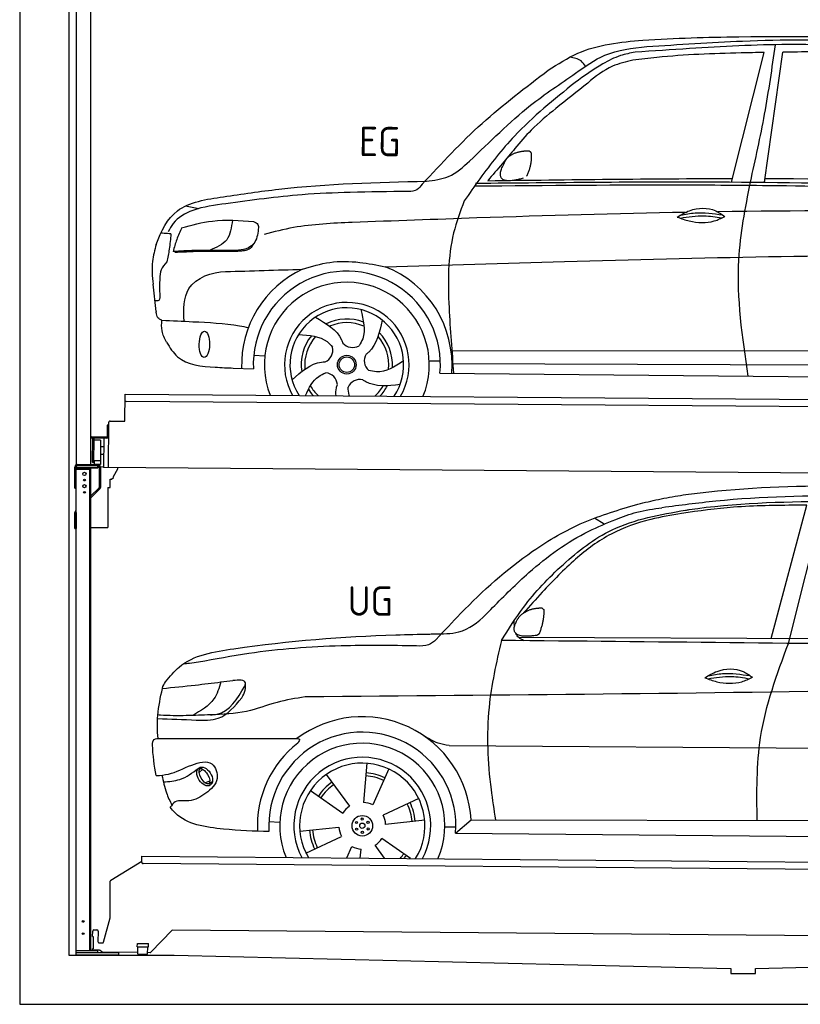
# Model space of a CAD drawing. Header units: millimetres. Extents: x -411 to 6777, y 0 to 6627.
# Tile 1 of 6: x 0 to 3183, y 0 to 4014. Entities that reach past the tile are written whole.
import ezdxf

# ---------------------------------------------------------------- set-up
doc = ezdxf.new("R2010")
doc.units = ezdxf.units.MM
for name, color, linetype, lineweight in [('AM_0', 7, 'Continuous', 50), ('car', 10, 'Continuous', 25), ('Gebäude', 7, 'Continuous', 25), ('Plattform', 7, 'Continuous', 25), ('Ständer hinten', 7, 'Continuous', 25)]:
    doc.layers.add(name, color=color, linetype=linetype, lineweight=lineweight)
doc.styles.get("Standard").update_dxf_attribs({"font": 'ISOCP.SHX'})

# ---------------------------------------------------------------- blocks, each defined once
blk = doc.blocks.new('Ständer_hinten_GT200')
at = {"layer": 'Ständer hinten'}
for p, q in [((225, 2104), (225, 2190)), ((230, 200), (230, 2190)), ((319, 2187), (230, 2187)), ((230, 2182), (290, 2182)), ((235, 2200), (319, 2200)), ((319, 2195), (235, 2195)), ((285, 2182), (285, 218)), ((290, 218), (290, 2187)), ((319, 2187), (319, 2195)), ((324, 2190), (324, 2107.2)), ((329, 2190), (328.9, 2107.1)), ((341.8, 2189.5), (329, 2190.6)), ((341.8, 2187.7), (341.8, 2189.5)), ((399.8, 2187.2), (341.8, 2187.7)), ((383, 2151.9), (399.7, 2182.7)), ((399.7, 2182.7), (399.8, 2187.2)), ((369, 2107), (369, 2140.5)), ((369, 2140.5), (374, 2140.5)), ((374, 2140.5), (382.9, 2147.4)), ((382.9, 2147.4), (383, 2147.8)), ((383, 2147.8), (383, 2151.9)), ((225, 2104), (230, 2104)), ((290, 2072.1), (322.5, 2103.6)), ((325.9, 2100), (290, 2065.2)), ((360, 2106.3), (369, 2107)), ((360, 2106.3), (360, 1944)), ((228.1, 2012.1), (230, 2014)), ((230, 2004.9), (225, 2004.9)), ((225, 1940), (225, 2004.9)), ((230, 2004.9), (230, 1940)), ((225, 1940), (230, 1940)), ((290, 1944), (360, 1944)), ((319, 218), (230, 218)), ((404, 210), (230, 210)), ((319, 210), (319, 218)), ((404, 200), (404, 210)), ((404, 200), (230, 200))]:
    blk.add_line(p, q, dxfattribs=at)
for centre, radius in [((264, 2162), 6.5), ((264, 2137), 3.7), ((264, 2112), 6.5), ((264, 2087), 3.7), ((258.6, 338), 3.7), ((258.6, 288), 3.7)]:
    blk.add_circle(centre, radius, dxfattribs=at)
for centre, radius, start, end in [((235, 2190), 10, 90, 180), ((235, 2190), 5, 90, 180), ((319, 2190), 10, 0.0086, 89.9915), ((319, 2190), 5, 0, 90), ((319, 2107.2), 5, 314.0428, 0), ((318.9, 2107.1), 10, 314.1186, 0), ((235, 2004.9), 10, 134.1186, 180)]:
    blk.add_arc(centre, radius, start, end, dxfattribs=at)
blk = doc.blocks.new('UG Plattfrom Gl550')
at = {"layer": 'Plattform'}
for p, q in [((498.2, 597.8), (498.3, 603.8)), ((498.3, 603.8), (5435.1, 560.7)), ((371.8, 506.3), (498.1, 583.5)), ((498.1, 578.8), (498.2, 597.8)), ((5429.8, 530.7), (503, 573.7)), ((368.7, 352.3), (369.4, 502.1)), ((342.2, 253.9), (368.7, 352.3)), ((297.4, 276.5), (297.6, 298.5)), ((302.6, 303.5), (314.6, 303.4)), ((319.6, 298.3), (319.2, 255.3)), ((621.4, 302.7), (535.3, 212)), ((5347, 261.5), (621.4, 302.7)), ((297.4, 276.5), (299.7, 276.5)), ((299.7, 276.5), (299.3, 225.5)), ((324.2, 250.3), (337.3, 250.2)), ((479.6, 234.9), (479.7, 247.9)), ((479.7, 247.9), (524.7, 247.5)), ((524.6, 234.5), (524.7, 247.5)), ((296.9, 220.5), (297, 225.5)), ((325.2, 220.3), (296.9, 220.5)), ((299.3, 225.5), (297, 225.5)), ((335.5, 213.3), (328.3, 219.2)), ((481.8, 210.9), (338.6, 212.2)), ((479.6, 234.9), (524.6, 234.5)), ((481.8, 204.9), (482.1, 234.9)), ((481.8, 204.9), (521.8, 204.6)), ((521.8, 204.6), (522.1, 234.6)), ((531.7, 210.5), (521.8, 210.6))]:
    blk.add_line(p, q, dxfattribs=at)
for centre, start, end in [((503.1, 578.7), 179.5, 269.5), ((374.4, 502.1), 121.4261, 179.5), ((302.6, 298.5), 89.5, 179.5), ((314.6, 298.4), 359.5, 89.5), ((324.2, 255.3), 179.5, 269.5), ((337.4, 255.2), 269.5, 344.9258), ((325.1, 215.3), 50.8402, 89.5), ((338.6, 217.2), 230.8402, 269.5), ((531.7, 215.5), 269.5, 316.4902)]:
    blk.add_arc(centre, 5, start, end, dxfattribs=at)
blk = doc.blocks.new('Palette EG Gl550')
at = {"layer": 'Plattform'}
for p, q in [((428.6, 2377), (429.5, 2487)), ((429.5, 2487), (5467.3, 2448)), ((5462.1, 2418), (434.2, 2457)), ((362.6, 2187.5), (363.6, 2372.5)), ((368.6, 2377.5), (428.6, 2377)), ((356.5, 2360.3), (356.1, 2314.3)), ((363.5, 2360.2), (356.5, 2360.3)), ((358.1, 2313.3), (358.5, 2360.3)), ((354.1, 2312.3), (292.8, 2312.8)), ((293.1, 2312.8), (293.1, 2307.8)), ((293.1, 2310.8), (355.1, 2310.3)), ((355.1, 2307.3), (293.1, 2307.8)), ((297.3, 2210.5), (298, 2304.5)), ((302, 2304.5), (301.3, 2210.5)), ((330, 2299.4), (329.3, 2215.2)), ((342.6, 2307.4), (341.7, 2187.7)), ((355.1, 2307.3), (355.1, 2310.3)), ((363.1, 2313.2), (358.1, 2313.3)), ((358.2, 2313.3), (363.1, 2313.2)), ((342.3, 2271.9), (329.8, 2272.3)), ((328.9, 2215), (303.9, 2215)), ((303.9, 2215), (303.9, 2200)), ((328.9, 2215), (303.9, 2215)), ((303.9, 2215), (303.9, 2200)), ((328.9, 2215), (328.9, 2200)), ((328.9, 2215), (328.9, 2200)), ((342.1, 2241.7), (329.5, 2241.8)), ((303.9, 2200), (328.9, 2200)), ((328.9, 2200), (303.9, 2200)), ((5465, 2148), (341.7, 2187.7))]:
    blk.add_line(p, q, dxfattribs=at)
for centre, radius, start, end in [((434.3, 2462), 5, 179.556, 269.556), ((368.6, 2372.5), 5, 89.556, 179.556), ((300, 2304.5), 2, 359.3444, 179.3444), ((302.4, 2300.4), 0.4, 179.3444, 271.7264), ((313.4, 1973.4), 326.8, 87.1681, 91.938), ((329.6, 2299.4), 0.4, 359.3444, 86.9565), ((354.1, 2314.3), 2.01, 269.7445, 359.3674), ((355.1, 2313.3), 3, 269.7663, 359.5554), ((355.1, 2313.3), 6, 269.556, 359.556), ((355.1, 2313.3), 6, 269.5566, 359.5553), ((299.3, 2210.5), 2, 179.3444, 359.3444), ((301.7, 2214.6), 0.4, 86.9623, 179.3444), ((302.7, 2223.3), 8.39, 263.3001, 278.0521), ((328.9, 2215.2), 0.4, 267.6536, 359.3444)]:
    blk.add_arc(centre, radius, start, end, dxfattribs=at)
blk = doc.blocks.new('Car_UG')
at = {"layer": 'car'}
for p, q in [((3049.2, 1522.4), (3188.4, 2067.2)), ((3119.4, 1502.8), (3258.9, 2083.2)), ((2363.9, 1981.2), (2323.3, 2005.3)), ((2018.2, 1516.7), (4071.9, 1528)), ((1686.7, 1072), (1687.1, 1072)), ((1740.1, 1072.2), (3746.7, 1078.5)), ((721.8, 952.1), (736.6, 966.1)), ((723.6, 965.3), (734.1, 974.7)), ((1405.7, 996.9), (1393.6, 837)), ((1495.1, 974.6), (1431.3, 827.5)), ((1240.8, 949.6), (1336.3, 820.8)), ((746.4, 910.7), (765.7, 918.1)), ((761.5, 906.9), (777, 916.6)), ((1176.9, 883.3), (1309.3, 793)), ((1618.4, 855.5), (1474, 786)), ((1643.8, 766.9), (1484.6, 748.6)), ((1770.2, 716.1), (1832.9, 770.4)), ((1832.9, 770.4), (3642.9, 784.6)), ((1008.4, 755), (1053.1, 753.1)), ((1135.4, 716.9), (1294.6, 735.3)), ((1726.3, 740.3), (1771.1, 740.7)), ((1160.8, 628.4), (1305.2, 697.9)), ((1588.1, 610.3), (1469.9, 690.9)), ((1770.2, 716.1), (3701, 717.8)), ((1327.7, 609.9), (1347.9, 656.3)), ((1382.8, 610), (1385.6, 646.8)), ((1482.1, 610.1), (1442.9, 663))]:
    blk.add_line(p, q, dxfattribs=at)
for centre, radius in [((1389.6, 741.9), 41.9), ((1388.8, 769.1), 4.46), ((1365.7, 754.9), 4.46), ((1366.4, 727.7), 4.46), ((1389.6, 741.9), 10.7), ((1412.8, 756.2), 4.46), ((1413.5, 729), 4.46), ((1390.3, 714.8), 4.46)]:
    blk.add_circle(centre, radius, dxfattribs=at)
for centre, radius, start, end in [((1389.8, 742.4), 443.9, 3.6233, 127.5084), ((1389.6, 741.9), 381.5, 356.1115, 184.141), ((1389.6, 741.9), 427.8, 128.5907, 183.5582), ((1389.6, 741.9), 336.7, 337.0019, 203.1531), ((1389.6, 741.9), 279.1, 331.8638, 208.2913), ((1389.6, 741.9), 255.4, 328.9743, 211.1808), ((1389.6, 741.9), 204, 65.3726, 86.5671), ((1389.6, 741.9), 216.3, 65.4485, 86.5251), ((1389.6, 741.9), 216.3, 125.4485, 146.5251), ((1389.6, 741.9), 204, 125.3726, 146.5671), ((1389.6, 741.9), 95.2, 124.034, 147.5844), ((1389.6, 741.9), 95.2, 64.034, 87.5844), ((1389.6, 741.9), 204, 5.3726, 26.5671), ((1389.6, 741.9), 216.3, 5.4485, 26.5251), ((1389.6, 741.9), 95.2, 4.034, 27.5844), ((1389.6, 741.9), 204, 185.3726, 206.5671), ((1389.6, 742), 95.2, 184.034, 207.5844), ((1389.6, 742), 216.3, 185.4485, 206.5251), ((1389.6, 741.9), 95.2, 304.034, 327.5844), ((1389.6, 741.9), 95.2, 244.034, 267.5844), ((1389.6, 741.9), 204, 319.7706, 326.5671), ((1389.6, 741.9), 216.3, 322.4984, 326.5251)]:
    blk.add_arc(centre, radius, start, end, dxfattribs=at)
for centre, major_axis, ratio in [((744.9, 936.4), (23.2, -35.3), 0.641217), ((743.6, 937), (-17.9, 30.2), 0.433194)]:
    blk.add_ellipse(centre, major_axis=major_axis, ratio=ratio, dxfattribs=at)
for points, knots in [([(2673.6, 2101.7), (2688.3, 2103.8), (2892.1, 2133.3), (3240, 2153.3), (3572.3, 2144.1), (3713.5, 2140.2)], [0, 0, 0, 0, 44.363443, 617.827051, 1041.677324, 1041.677324, 1041.677324, 1041.677324]), ([(2499.6, 2064), (2527.6, 2071.1), (2585.2, 2085.6), (2643.6, 2096.2), (2673.6, 2101.7)], [0, 0, 0, 0, 86.602296, 178.13615, 178.13615, 178.13615, 178.13615]), ([(4360.6, 1997.9), (4212.5, 2028.4), (3890.5, 2094.7), (3371.9, 2112.1), (2931.5, 2097.6), (2671.4, 2060.7), (2598.4, 2050.4)], [0, 0, 0, 0, 452.969864, 984.660554, 1551.463157, 1772.575196, 1772.575196, 1772.575196, 1772.575196]), ([(1683.6, 1504.3), (1716, 1540.2), (1835.2, 1672), (2026, 1846.8), (2274, 1995.2), (2424.9, 2041.2), (2499.6, 2064)], [0, 0, 0, 0, 145.246154, 533.109695, 771.486221, 1004.894321, 1004.894321, 1004.894321, 1004.894321]), ([(2410.1, 2001.1), (2438.7, 2012.2), (2499.5, 2035.7), (2564.1, 2045.3), (2598.4, 2050.4)], [0, 0, 0, 0, 91.476949, 195.154815, 195.154815, 195.154815, 195.154815]), ([(3188.4, 2067.2), (3174.9, 2066.9), (3075.5, 2064.8), (2904.7, 2061.4), (2749, 2038.7), (2678.4, 2028.4)], [666.326512, 666.326512, 666.326512, 666.326512, 706.624571, 964.215873, 1178.205668, 1178.205668, 1178.205668, 1178.205668]), ([(2694.7, 2041.5), (2699.6, 2042.3), (2889.8, 2073.3), (3138.1, 2082), (3380.2, 2085), (3434.7, 2085.7)], [0, 0, 0, 0, 14.958905, 578.066478, 741.647169, 741.647169, 741.647169, 741.647169]), ([(1948.9, 1503), (1977.4, 1549.1), (2047.5, 1662.6), (2194.7, 1820), (2405.9, 1988.6), (2591.2, 2022.5), (2694.7, 2041.5)], [0, 0, 0, 0, 162.281083, 399.433399, 644.903205, 954.973623, 954.973623, 954.973623, 954.973623]), ([(2678.4, 2028.4), (2636.4, 2020.6), (2538.1, 2002.3), (2386.2, 1948.2), (2241.1, 1837.7), (2130.6, 1720.8), (2063.6, 1644.3), (2038.6, 1615.8)], [0, 0, 0, 0, 128.205286, 300.044117, 477.787268, 668.958491, 782.608096, 782.608096, 782.608096, 782.608096]), ([(1912.1, 1636.5), (1959.9, 1685.6), (2076.7, 1805.6), (2245.6, 1931.2), (2373.5, 1985.5), (2410.1, 2001.1)], [0, 0, 0, 0, 205.645796, 502.611548, 621.944957, 621.944957, 621.944957, 621.944957]), ([(1657.5, 1526.1), (1663.4, 1526.4), (1702.6, 1528.5), (1788.4, 1525.3), (1864.5, 1585.3), (1903.1, 1626.8), (1912.1, 1636.5)], [0, 0, 0, 0, 17.864769, 117.886459, 248.863247, 288.815655, 288.815655, 288.815655, 288.815655]), ([(581, 1319.9), (598.5, 1341.9), (665.7, 1426.2), (1011.8, 1486.6), (1343.3, 1516.6), (1611.1, 1524.7), (1657.5, 1526.1)], [0, 0, 0, 0, 82.89181, 318.191673, 980.786507, 1119.82356, 1119.82356, 1119.82356, 1119.82356]), ([(2040.1, 1502.9), (2032.7, 1506.7), (2018.7, 1513.7), (2010.9, 1525.5), (2008.3, 1531.9)], [0, 0, 0, 0, 23.95332, 45.454919, 45.454919, 45.454919, 45.454919]), ([(1683.6, 1504.3), (1673.7, 1495.6), (1651, 1475.4), (1620.2, 1476.6), (1602.8, 1477.3)], [0, 0, 0, 0, 38.143453, 88.165274, 88.165274, 88.165274, 88.165274]), ([(1948.9, 1503), (1929.3, 1412.2), (1886.1, 1212.1), (1900, 963.5), (1925.5, 812.4), (1932.4, 771.2)], [0, 0, 0, 0, 277.646403, 612.029433, 737.577371, 737.577371, 737.577371, 737.577371]), ([(2999.2, 779.6), (2996.6, 893.4), (2990.8, 1141.6), (3074.2, 1376), (3119.4, 1502.8)], [0, 0, 0, 0, 338.772014, 738.643609, 738.643609, 738.643609, 738.643609]), ([(1602.8, 1477.3), (1500.3, 1477.6), (1272, 1478.3), (974.5, 1452.7), (783, 1414.7), (715, 1401.3)], [0, 0, 0, 0, 307.290604, 684.949059, 892.925798, 892.925798, 892.925798, 892.925798]), ([(715, 1401.3), (702.8, 1399.4), (682.4, 1396.2), (661.8, 1395), (653.6, 1394.5)], [0, 0, 0, 0, 36.94927, 61.79219, 61.79219, 61.79219, 61.79219]), ([(2780.2, 1359.4), (2796.1, 1369.2), (2842.3, 1397.6), (2920.7, 1401), (2961.8, 1371.5), (2973.8, 1362.9)], [0, 0, 0, 0, 56.386158, 162.852709, 206.792536, 206.792536, 206.792536, 206.792536]), ([(2791.9, 1355.2), (2824.2, 1360.6), (2880.8, 1370.1), (2937.3, 1361.2), (2961.4, 1356.9)], [0, 0, 0, 0, 73.878693, 129.282646, 129.282646, 129.282646, 129.282646]), ([(2793.8, 1367.6), (2813.3, 1371.6), (2869.7, 1382.1), (2927, 1374.8), (2964.4, 1369.6)], [7.57653, 7.57653, 7.57653, 7.57653, 52.544532, 137.659237, 137.659237, 137.659237, 137.659237]), ([(905, 1306), (906.1, 1310.7), (911.9, 1334), (880.5, 1330.9), (855.5, 1328.4)], [0, 0, 0, 0, 13.096912, 65.411115, 65.411115, 65.411115, 65.411115]), ([(4890.6, 1288.6), (4777.2, 1299.9), (4524.7, 1325.1), (4086.9, 1331.2), (2954.4, 1298.1), (1961.1, 1279.8), (1151.4, 1264.8)], [0, 0, 0, 0, 341.879851, 760.963773, 1312.001547, 3741.308129, 3741.308129, 3741.308129, 3741.308129]), ([(2780.2, 1359.4), (2796.2, 1353.4), (2844.4, 1336.4), (2915.2, 1334.3), (2959.9, 1356.1), (2973.8, 1362.9)], [5.208578, 5.208578, 5.208578, 5.208578, 44.198582, 121.455021, 156.55166, 156.55166, 156.55166, 156.55166]), ([(553.4, 1089.4), (549.9, 1120.8), (547.7, 1189.3), (561.5, 1256.9), (568.9, 1293.5)], [233.087768, 233.087768, 233.087768, 233.087768, 327.386109, 438.943239, 438.943239, 438.943239, 438.943239]), ([(568.9, 1293.5), (613.6, 1298.3), (693.2, 1306.7), (772.5, 1317.5), (807.3, 1322.2)], [0, 0, 0, 0, 134.722083, 240.148268, 240.148268, 240.148268, 240.148268]), ([(568.9, 1293.5), (569, 1293.9), (571, 1303.4), (576.1, 1311.8), (581, 1319.9)], [0, 0, 0, 0, 1.13726, 29.051294, 29.051294, 29.051294, 29.051294]), ([(807.3, 1322.2), (800.1, 1297.4), (782.2, 1236.2), (725.9, 1203.7), (692.4, 1184.4)], [0, 0, 0, 0, 75.006289, 185.501988, 185.501988, 185.501988, 185.501988]), ([(766.1, 1187.6), (775.3, 1188.3), (838.7, 1193.2), (874.5, 1254), (905, 1306)], [0, 0, 0, 0, 27.186628, 187.736759, 187.736759, 187.736759, 187.736759]), ([(893.3, 1258.9), (898.7, 1268.9), (909.3, 1288.1), (908.2, 1310.1), (907.7, 1320.6)], [0, 0, 0, 0, 33.373471, 64.521028, 64.521028, 64.521028, 64.521028]), ([(550.5, 1170.6), (602.3, 1169.1), (683.6, 1166.7), (816, 1163.2), (864.7, 1223.5), (893.3, 1258.9)], [0, 0, 0, 0, 158.046902, 247.919639, 375.430208, 375.430208, 375.430208, 375.430208]), ([(1151.4, 1264.8), (1112.9, 1258.3), (1031.9, 1244.5), (908.8, 1194.3), (815.8, 1189.9), (766.1, 1187.6)], [0, 0, 0, 0, 117.033337, 246.052945, 394.183881, 394.183881, 394.183881, 394.183881]), ([(766.1, 1187.6), (733.2, 1186.1), (665.1, 1182.9), (593.3, 1181.8), (554.8, 1185), (551.4, 1185.2)], [0, 0, 0, 0, 98.913306, 204.443634, 214.852043, 214.852043, 214.852043, 214.852043]), ([(530.6, 1062.9), (531.2, 1071), (532, 1081.5), (543.6, 1089.6), (549.7, 1089.5), (553.4, 1089.4)], [0, 0, 0, 0, 22.369619, 29.273836, 40.160281, 40.160281, 40.160281, 40.160281]), ([(553.4, 1089.4), (615.4, 1090), (826.6, 1091.9), (1037.8, 1093.8), (1119.5, 1094.5)], [24.694283, 24.694283, 24.694283, 24.694283, 210.588534, 658.29544, 658.29544, 658.29544, 658.29544]), ([(1119.5, 1094.5), (1123.9, 1094), (1135.3, 1092.6), (1127.5, 1082.5), (1122.8, 1076.3)], [0, 0, 0, 0, 10.752795, 27.576977, 27.576977, 27.576977, 27.576977]), ([(1740.1, 1072.2), (1724.8, 1074.7), (1686.2, 1081), (1652.7, 1101.6), (1632.5, 1114.1)], [0, 0, 0, 0, 45.939522, 116.435962, 116.435962, 116.435962, 116.435962]), ([(547.6, 937.7), (564.6, 939.3), (615.7, 944.2), (679.2, 981.7), (778.3, 1010.2), (809.5, 918), (771.3, 885.5), (750.3, 867.6)], [0, 0, 0, 0, 50.161126, 151.683964, 234.294042, 296.871295, 373.222701, 373.222701, 373.222701, 373.222701]), ([(576.5, 912.7), (599.7, 914.5), (652.2, 918.4), (694.4, 950.6), (718, 968.6)], [0, 0, 0, 0, 68.191309, 155.020743, 155.020743, 155.020743, 155.020743]), ([(570.5, 940.1), (575.7, 915.7), (584.8, 873.3), (604.1, 834.6), (612.3, 818.2)], [0, 0, 0, 0, 74.615031, 129.277415, 129.277415, 129.277415, 129.277415]), ([(750.3, 867.6), (729, 853), (691.8, 827.7), (629.6, 843), (612, 818.1), (605.8, 809.3)], [0, 0, 0, 0, 75.158891, 131.059011, 161.208919, 161.208919, 161.208919, 161.208919]), ([(1009.1, 714.4), (948.8, 715.2), (819.4, 718.6), (662.4, 741.7), (611.9, 801), (605.8, 809.3)], [46.114962, 46.114962, 46.114962, 46.114962, 230.839937, 438.448503, 469.89769, 469.89769, 469.89769, 469.89769])]:
    blk.add_open_spline(points, degree=3, knots=knots, dxfattribs=at)
for points, degree in [([(2012.7, 1587.1), (2028.9, 1617.5), (2071.5, 1632)], 2), ([(2071.5, 1632), (2100.1, 1638), (2113, 1636.9)], 2), ([(2103.7, 1532.7), (2124.6, 1585.9), (2121.6, 1630.8)], 2), ([(2113, 1636.9), (2119.1, 1630.9), (2121.6, 1630.8)], 2), ([(2001.9, 1560.2), (2001.1, 1568), (2000.7, 1576.3), (2000.3, 1584.5)], 3), ([(2090.2, 1524.9), (1968.2, 1505.1), (2012.7, 1587.1)], 2), ([(2090.2, 1524.9), (2096.2, 1526.7), (2103.7, 1532.7)], 2), ([(3811.9, 1502.7), (3190.9, 1502.8), (2569.9, 1502.9), (1948.9, 1503)], 3), ([(807.3, 1322.2), (823.4, 1324.3), (839.4, 1326.3), (855.5, 1328.4)], 3), ([(547.6, 937.7), (537.8, 978.4), (533.7, 1020.6), (530.6, 1062.9)], 3)]:
    blk.add_open_spline(points, degree=degree, dxfattribs=at)
blk = doc.blocks.new('Car_EG')
at = {"layer": 'car'}
for p, q in [((2876.3, 3374.3), (3004.9, 3903.2)), ((3010.3, 3374.3), (3081.8, 3904.9)), ((651.2, 3259.4), (705.8, 3249.4)), ((534.3, 2828.2), (520.9, 2939.3)), ((1741.3, 2679.3), (3606.5, 2690.6)), ((933.9, 2653.9), (978.9, 2651.1)), ((1649.5, 2636.5), (1694.6, 2636.2)), ((1742.5, 2625.9), (3600.6, 2633.6)), ((850.9, 2600.1), (932.6, 2597.9)), ((1693.8, 2586), (3651, 2582.3))]:
    blk.add_line(p, q, dxfattribs=at)
for radius in [38.2, 31.6]:
    blk.add_circle((1313.6, 2617.5), radius, dxfattribs=at)
for centre, radius, start, end in [((1313.6, 2617.4), 429, 355.78, 69.0419), ((1313.6, 2617.4), 429, 115.3257, 182.2892), ((1313.6, 2617.5), 381.5, 355.2633, 182.9357), ((1313.6, 2617.4), 336.4, 337.7896, 202.2104), ((1313.6, 2617.4), 254, 329.958, 210.042), ((1313.6, 2617.5), 231.9, 326.7412, 213.2588), ((1313.6, 2617.5), 186.2, 69.0353, 117.173), ((1313.6, 2617.5), 171.5, 66.3622, 114.5079), ((1313.6, 2617.5), 186.2, 141.0346, 189.1631), ((1313.6, 2617.5), 171.5, 138.3625, 186.4977), ((1313.6, 2617.5), 171.5, 354.349, 42.5022), ((1313.6, 2617.5), 186.2, 357.0232, 45.1683), ((1335.7, 2740.1), 52.3, 221.4441, 301.2029), ((1203.8, 2676.3), 52.3, 293.4441, 13.2029), ((1437.1, 2634.4), 52.3, 149.4441, 229.2029), ((1223.7, 2531.2), 52.3, 5.4441, 85.2029), ((1313.6, 2617.5), 171.5, 210.3494, 227.8612), ((1367.9, 2505.3), 52.3, 77.4441, 157.2029), ((1313.6, 2617.5), 171.5, 312.1388, 330.4884), ((1313.6, 2617.5), 186.2, 316.9275, 333.1555), ((1313.6, 2617.5), 186.2, 213.0221, 223.0725)]:
    blk.add_arc(centre, radius, start, end, dxfattribs=at)
blk.add_ellipse((732.2, 2696.1), major_axis=(-0.6, -53.8), ratio=0.38902, dxfattribs=at)
for points, knots in [([(2901.5, 3966.7), (3162.7, 3970.3), (3629.1, 3976.8), (4094, 3939.6), (4298.6, 3923.3)], [0, 0, 0, 0, 783.131876, 1398.451598, 1398.451598, 1398.451598, 1398.451598]), ([(2125.9, 3824.1), (2164.8, 3849.7), (2279.7, 3925.3), (2552.6, 3957.8), (2771.9, 3963.4), (2901.5, 3966.7)], [0, 0, 0, 0, 138.416977, 409.239574, 800.634472, 800.634472, 800.634472, 800.634472]), ([(3391.9, 3932.7), (3295.3, 3935.1), (3064.9, 3940.8), (2760.5, 3921.2), (2553.1, 3905.9), (2478.9, 3900.4)], [0, 0, 0, 0, 289.925788, 691.034976, 914.075582, 914.075582, 914.075582, 914.075582]), ([(2526.9, 3923.5), (2656.9, 3933.3), (2949.9, 3955.4), (3422.9, 3961.7), (3824.8, 3933.3), (4068.6, 3917.8), (4126.3, 3911)], [0, 0, 0, 0, 391.04113, 881.651907, 1416.366113, 1602.404452, 1602.404452, 1602.404452, 1602.404452]), ([(2953.5, 3374.4), (2973.2, 3466.8), (3012.9, 3652.5), (3038.4, 3840.8), (3051.2, 3935.3)], [0, 0, 0, 0, 283.470666, 569.579509, 569.579509, 569.579509, 569.579509]), ([(1632.3, 3368), (1663.4, 3372), (1730.5, 3380.6), (1866.8, 3504.8), (2019.1, 3664.9), (2213.8, 3794.9), (2361.4, 3904.2), (2467.8, 3916.6), (2526.9, 3923.5)], [0, 0, 0, 0, 92.088496, 198.244431, 535.20583, 761.03899, 900.746615, 1075.694159, 1075.694159, 1075.694159, 1075.694159]), ([(2478.9, 3900.4), (2458.9, 3896.3), (2412.8, 3886.9), (2330.2, 3844.1), (2272.4, 3801.9), (2236, 3775.3)], [0, 0, 0, 0, 61.035564, 140.794883, 275.952712, 275.952712, 275.952712, 275.952712]), ([(3004.9, 3903.2), (2973.6, 3902.4), (2827.9, 3898.6), (2649.2, 3891), (2503.1, 3871.5), (2470.4, 3867.2)], [197.256536, 197.256536, 197.256536, 197.256536, 291.063452, 634.28515, 733.122134, 733.122134, 733.122134, 733.122134]), ([(2470.4, 3867.2), (2442, 3860.6), (2373.5, 3844.7), (2275.1, 3763.3), (2200.8, 3703.4), (2158, 3668.9)], [0, 0, 0, 0, 86.597787, 208.561469, 374.433345, 374.433345, 374.433345, 374.433345]), ([(2276.8, 3841.3), (2271.4, 3849.3), (2256.6, 3870.9), (2230.1, 3875.3), (2213.2, 3878.1)], [0, 0, 0, 0, 27.928882, 76.157533, 76.157533, 76.157533, 76.157533]), ([(1614.8, 3355.6), (1693.6, 3441.3), (1850.5, 3612.2), (2034.3, 3753.6), (2125.9, 3824.1)], [0, 0, 0, 0, 348.504368, 694.469057, 694.469057, 694.469057, 694.469057]), ([(2236, 3775.3), (2150.3, 3705.2), (2006.7, 3587.8), (1871, 3410.9), (1807.9, 3319), (1786.9, 3288.5)], [0, 0, 0, 0, 330.81645, 554.406323, 665.421108, 665.421108, 665.421108, 665.421108]), ([(2158, 3668.9), (2123.6, 3640.1), (2063.8, 3589.8), (1996, 3509.1), (1938.9, 3438.8), (1901.7, 3394.9), (1882.1, 3371.8)], [0, 0, 0, 0, 134.354018, 233.932561, 315.374508, 406.281998, 406.281998, 406.281998, 406.281998]), ([(1833.2, 3361.3), (2161.7, 3367.2), (3013.6, 3382.7), (3865.5, 3365), (4388.9, 3354.1)], [0, 0, 0, 0, 985.739727, 2555.887054, 2555.887054, 2555.887054, 2555.887054]), ([(2950.5, 2583.6), (2925.9, 2741.9), (2884.8, 3006.6), (2933.8, 3268.9), (2953.5, 3374.4)], [0, 0, 0, 0, 475.917648, 795.663342, 795.663342, 795.663342, 795.663342]), ([(805.5, 3298.3), (880.5, 3309.9), (1154.1, 3352.3), (1431.1, 3362.2), (1632.3, 3368)], [0, 0, 0, 0, 227.568723, 830.29912, 830.29912, 830.29912, 830.29912]), ([(1614.8, 3355.6), (1608.6, 3346.8), (1595.1, 3328), (1571.9, 3326.2), (1559.4, 3325.3)], [0, 0, 0, 0, 30.757615, 66.116724, 66.116724, 66.116724, 66.116724]), ([(1829.4, 3350), (2123.4, 3354.9), (2547, 3361.9), (3369.2, 3362), (3897.4, 3350.9), (4296, 3342.6)], [0, 0, 0, 0, 882.102268, 1270.770708, 2466.750946, 2466.750946, 2466.750946, 2466.750946]), ([(532.7, 3101.6), (552.8, 3157.2), (606.7, 3266.9), (735.6, 3287.3), (805.5, 3298.3)], [67.561551, 67.561551, 67.561551, 67.561551, 233.573658, 430.399521, 430.399521, 430.399521, 430.399521]), ([(1559.4, 3325.3), (1480.1, 3324), (1335.7, 3321.6), (1086.9, 3309.2), (918.9, 3284.8), (815.5, 3269.8)], [0, 0, 0, 0, 238.01557, 433.396453, 746.784674, 746.784674, 746.784674, 746.784674]), ([(815.5, 3269.8), (770.1, 3263.7), (693.2, 3253.3), (607.6, 3206.4), (587.4, 3165.7), (581.5, 3153.9)], [0, 0, 0, 0, 137.99626, 233.728897, 272.771125, 272.771125, 272.771125, 272.771125]), ([(1786.9, 3288.5), (1771.3, 3245.5), (1720.6, 3106.3), (1724.5, 2864.4), (1741.6, 2674.5), (1749.5, 2585.9)], [0, 0, 0, 0, 136.633435, 442.372192, 710.487643, 710.487643, 710.487643, 710.487643]), ([(2656.4, 3229.7), (2672.4, 3239.6), (2718.6, 3267.9), (2797, 3271.4), (2838.1, 3241.9), (2850.1, 3233.3)], [0, 0, 0, 0, 56.386158, 162.852709, 206.792536, 206.792536, 206.792536, 206.792536]), ([(2689.9, 3249), (2406.4, 3241.5), (1953.4, 3225.3), (1500.6, 3205), (1331.1, 3197.4)], [1993.331731, 1993.331731, 1993.331731, 1993.331731, 2843.912796, 3352.993084, 3352.993084, 3352.993084, 3352.993084]), ([(2656.4, 3229.7), (2672.5, 3223.8), (2720.7, 3206.8), (2791.5, 3204.7), (2836.2, 3226.5), (2850.1, 3233.3)], [5.208578, 5.208578, 5.208578, 5.208578, 44.198582, 121.455021, 156.55166, 156.55166, 156.55166, 156.55166]), ([(2668.2, 3225.6), (2700.5, 3231), (2757.1, 3240.4), (2813.5, 3231.6), (2837.7, 3227.3)], [0, 0, 0, 0, 73.878693, 129.282646, 129.282646, 129.282646, 129.282646]), ([(2670.1, 3238), (2689.5, 3242), (2746, 3252.5), (2803.2, 3245.2), (2840.7, 3240)], [7.57653, 7.57653, 7.57653, 7.57653, 52.544532, 137.659237, 137.659237, 137.659237, 137.659237]), ([(635.9, 3170.6), (677.3, 3182), (773, 3208.6), (872.5, 3202), (928.9, 3198.3)], [0, 0, 0, 0, 128.068451, 296.209187, 296.209187, 296.209187, 296.209187]), ([(842.6, 3202.6), (838.9, 3173.2), (831.6, 3114.5), (777.3, 3091), (750.2, 3079.2)], [0, 0, 0, 0, 82.469489, 164.871029, 164.871029, 164.871029, 164.871029]), ([(928.9, 3198.3), (936.2, 3195.1), (950, 3189.1), (948.8, 3174.2), (948.3, 3167.2)], [0, 0, 0, 0, 21.276303, 40.575349, 40.575349, 40.575349, 40.575349]), ([(1331.1, 3197.4), (1250.8, 3193.4), (1129.6, 3187.4), (1012.6, 3156.6), (973.1, 3146.2)], [0, 0, 0, 0, 240.25843, 362.37059, 362.37059, 362.37059, 362.37059]), ([(592.1, 3145.2), (583, 3146), (569.4, 3147.1), (555.8, 3147.4), (551.3, 3147.5)], [0, 0, 0, 0, 27.361498, 40.86311, 40.86311, 40.86311, 40.86311]), ([(592.1, 3145.2), (590.5, 3124.3), (587.6, 3085.8), (579.7, 3048.1), (576.2, 3030.9)], [0, 0, 0, 0, 62.962155, 115.550095, 115.550095, 115.550095, 115.550095]), ([(635.9, 3170.6), (629, 3154.6), (615.3, 3123), (606.3, 3089.8), (601.9, 3073.3)], [0, 0, 0, 0, 52.081574, 103.113227, 103.113227, 103.113227, 103.113227]), ([(948.3, 3167.2), (945.6, 3145.6), (941.6, 3114.6), (905.7, 3086), (862.9, 3078.5), (829.7, 3078.8), (810.5, 3079)], [0, 0, 0, 0, 61.688141, 88.915796, 131.377114, 188.888446, 188.888446, 188.888446, 188.888446]), ([(532.7, 3101.6), (526.8, 3078.7), (513.1, 3025.4), (517.3, 2970.6), (520.9, 2939.3)], [0, 0, 0, 0, 70.489124, 164.038385, 164.038385, 164.038385, 164.038385]), ([(930.2, 3108.1), (926.3, 3100.6), (919.2, 3086.9), (899.9, 3080.7), (883.7, 3077.1), (868.6, 3076.2), (857.9, 3075.7), (852.9, 3075.4)], [0, 0, 0, 0, 24.299806, 44.374389, 57.433548, 74.613131, 89.537932, 89.537932, 89.537932, 89.537932]), ([(810.5, 3079), (769.9, 3079.3), (700.3, 3079.8), (630.8, 3075.2), (601.9, 3073.3)], [0, 0, 0, 0, 121.811128, 208.751004, 208.751004, 208.751004, 208.751004]), ([(630.4, 3070.6), (626.8, 3070.4), (619.7, 3070), (612.6, 3069.5), (609.1, 3069.2)], [0, 0, 0, 0, 10.705348, 21.344027, 21.344027, 21.344027, 21.344027]), ([(852.9, 3075.4), (828.7, 3075.2), (779.1, 3074.7), (716.2, 3074.6), (666.2, 3072.2), (641.7, 3071.1), (630.4, 3070.6)], [0, 0, 0, 0, 72.676028, 148.847009, 188.713602, 222.633888, 222.633888, 222.633888, 222.633888]), ([(1467, 3018.1), (1710.5, 3027.3), (2508.4, 3056.9), (3507.6, 3089.1), (4263.4, 3081.5), (4464.4, 3079.4)], [651.356687, 651.356687, 651.356687, 651.356687, 1382.168851, 3046.715693, 3649.598352, 3649.598352, 3649.598352, 3649.598352]), ([(576.2, 3030.9), (567.2, 3020.5), (550.2, 3000.6), (548.9, 2974.5), (548.2, 2962.1)], [0, 0, 0, 0, 39.820875, 76.149862, 76.149862, 76.149862, 76.149862]), ([(1130.1, 3005.2), (1166.7, 3016.7), (1242.3, 3040.4), (1358.1, 3038.8), (1432.5, 3024.6), (1467, 3018.1)], [0, 0, 0, 0, 114.625588, 236.419766, 341.954275, 341.954275, 341.954275, 341.954275]), ([(648.8, 2789.3), (646.6, 2837.9), (641.6, 2945.8), (761.3, 2993.2), (816.2, 2993.1)], [0, 0, 0, 0, 134.846457, 299.405554, 299.405554, 299.405554, 299.405554]), ([(548.2, 2962.1), (547.5, 2943.7), (546.3, 2916.9), (551.8, 2871.5), (535.1, 2871.2), (529.1, 2871.1)], [0, 0, 0, 0, 60.515449, 88.47232, 104.289332, 104.289332, 104.289332, 104.289332]), ([(558.1, 2792.8), (551.8, 2795.5), (538, 2801.5), (535.9, 2816.7), (534.8, 2825.1)], [0, 0, 0, 0, 19.140318, 42.478009, 42.478009, 42.478009, 42.478009]), ([(1184, 2809.8), (1228.2, 2784.6), (1276.9, 2756.8), (1295, 2710), (1296.5, 2705.5)], [0, 0, 0, 0, 140.862207, 155.3883, 155.3883, 155.3883, 155.3883]), ([(1368.9, 2842.7), (1379.3, 2800.9), (1392.7, 2747.5), (1369, 2704.5), (1362.8, 2695.4)], [0, 0, 0, 0, 119.179133, 152.546972, 152.546972, 152.546972, 152.546972]), ([(577.8, 2703.6), (570.1, 2718.6), (555.8, 2746.7), (557.3, 2778.1), (558.1, 2792.8)], [0, 0, 0, 0, 49.34423, 92.772447, 92.772447, 92.772447, 92.772447]), ([(558.1, 2792.8), (600.3, 2791.2), (705.9, 2787.1), (824.6, 2782.4), (899, 2768.2), (911, 2765.7)], [0, 0, 0, 0, 126.842835, 317.453829, 354.349286, 354.349286, 354.349286, 354.349286]), ([(1456.5, 2800.1), (1446.2, 2750.3), (1434.8, 2695.3), (1395.9, 2663.7), (1392, 2660.9)], [0, 0, 0, 0, 140.862207, 155.444261, 155.444261, 155.444261, 155.444261]), ([(1116.5, 2739.6), (1159.4, 2736.7), (1214.4, 2732.9), (1248, 2697), (1254.7, 2688.2)], [0, 0, 0, 0, 119.179133, 152.627431, 152.627431, 152.627431, 152.627431]), ([(577.8, 2703.6), (591.5, 2681.9), (634.5, 2613.9), (750.4, 2603.7), (826.8, 2600.9), (850.9, 2600.1)], [0, 0, 0, 0, 74.559643, 234.06367, 307.600106, 307.600106, 307.600106, 307.600106]), ([(1090.6, 2553.6), (1128.2, 2587.8), (1169.8, 2625.6), (1219.8, 2628.4), (1224.6, 2628.4)], [0, 0, 0, 0, 140.862207, 155.442461, 155.442461, 155.442461, 155.442461]), ([(1544.9, 2634.4), (1509.1, 2610.9), (1463.6, 2581), (1413.5, 2592.4), (1402.9, 2594.8)], [0, 0, 0, 0, 119.179133, 151.2485, 151.2485, 151.2485, 151.2485]), ([(1145.7, 2490.3), (1159.2, 2522.1), (1179.7, 2561.8), (1217.6, 2579.6), (1228.1, 2583.3)], [22.572369, 22.572369, 22.572369, 22.572369, 119.179133, 152.616634, 152.616634, 152.616634, 152.616634]), ([(1270.6, 2490.3), (1269.7, 2501.1), (1270.2, 2516.5), (1274.2, 2531.7), (1275.7, 2536.2)], [106.941313, 106.941313, 106.941313, 106.941313, 140.862207, 155.531654, 155.531654, 155.531654, 155.531654]), ([(1531.5, 2538), (1480.9, 2532.4), (1425.1, 2526.3), (1383, 2553.5), (1379.1, 2556.3)], [0, 0, 0, 0, 140.862207, 155.53262, 155.53262, 155.53262, 155.53262]), ([(1325.3, 2490.3), (1325, 2491.4), (1321.8, 2502.6), (1320.7, 2514.7), (1319.7, 2525.5)], [115.456701, 115.456701, 115.456701, 115.456701, 119.179133, 151.284708, 151.284708, 151.284708, 151.284708])]:
    blk.add_open_spline(points, degree=3, knots=knots, dxfattribs=at)
for points, degree in [([(3202.1, 3907.3), (3162, 3906.6), (3121.9, 3905.8), (3081.8, 3904.9)], 3), ([(2008.7, 3490.5), (2037.3, 3496.5), (2050.2, 3495.4)], 2), ([(2050.2, 3495.4), (2056.3, 3489.4), (2058.8, 3489.3)], 2), ([(1949.8, 3445.6), (1963.1, 3479.7), (2008.7, 3490.5)], 2), ([(2040.8, 3391.3), (2065.8, 3442.4), (2058.8, 3489.3)], 2), ([(2027.4, 3383.4), (1895.7, 3344.2), (1949.8, 3445.6)], 2), ([(1882.1, 3371.8), (2214.7, 3378.8), (2547.3, 3385.8), (2879.8, 3388.7)], 3), ([(3012.3, 3389.7), (3322.7, 3391.5), (3633.1, 3389.6), (3943.4, 3385.3)], 3), ([(3767.9, 3262), (3452.4, 3263.3), (3136.8, 3259.5), (2821.3, 3252.2)], 3), ([(816.2, 2993.1), (920.8, 2997.2), (1025.4, 3001.2), (1130.1, 3005.2)], 3), ([(534.3, 2828.2), (534.5, 2827.1), (534.6, 2826.1), (534.8, 2825.1)], 3), ([(1001.9, 2743.9), (1001.9, 2743.9), (1001.9, 2743.9), (1001.9, 2743.9)], 3)]:
    blk.add_open_spline(points, degree=degree, dxfattribs=at)
blk.add_text('EG', height=120).set_placement((1356.4, 3468.1))
blk = doc.blocks.new('Ständer hinten')
at = {"layer": 'Ständer hinten'}
for p, q in [((229.9, 5212), (229.9, 2198.6)), ((229.9, 5212), (289.9, 5212)), ((289.9, 2200), (289.9, 5212)), ((289.9, 5092), (312.9, 5092)), ((312.9, 5092), (312.9, 4690.7)), ((289.9, 4592), (312.9, 4592)), ((312.9, 4600.8), (312.9, 4592)), ((230, 2190), (230, 2187)), ((230, 2187), (318.9, 2187)), ((318.9, 2195), (235, 2195)), ((318.9, 2195), (318.9, 2187))]:
    blk.add_line(p, q, dxfattribs=at)
blk = doc.blocks.new('Gebäude_360_GT200')
at = {"layer": 'Gebäude'}
for p, q in [((0, 6000.8), (0, 0)), ((200, 5800.9), (200, 200)), ((200, 200), (630.1, 200)), ((630.1, 200), (2900, 146.1)), ((3000, 146.1), (5231.6, 200)), ((2900, 146.1), (2900, 126.1)), ((2900, 126.1), (3000, 126.1)), ((3000, 126.1), (3000, 146.1)), ((0, 0), (5900, 0))]:
    blk.add_line(p, q, dxfattribs=at)

msp = doc.modelspace()

# ---------------------------------------------------------------- block references
for name in ['Palette EG Gl550', 'UG Plattfrom Gl550']:
    msp.add_blockref(name, (0, 0))
at = {"layer": 'AM_0'}
for name, rotation in [('Car_EG', 359.5559561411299), ('Car_UG', 359.4224719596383)]:
    msp.add_blockref(name, (0, 0), dxfattribs=dict(at, rotation=rotation))
at = {"layer": 'Gebäude', "linetype": 'Continuous'}
msp.add_blockref('Gebäude_360_GT200', (0, 0), dxfattribs=at)
at = {"layer": 'Ständer hinten'}
for name in ['Ständer hinten', 'Ständer_hinten_GT200']:
    msp.add_blockref(name, (0, 0), dxfattribs=at)

# ---------------------------------------------------------------- texts
msp.add_text('UG', height=120).set_placement((1337.66, 1583.58))

doc.saveas('drawing.dxf')
